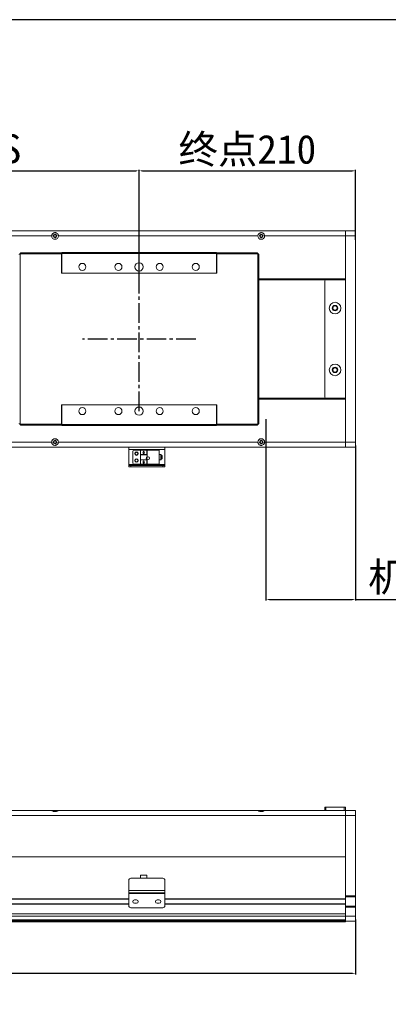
# Model space of a CAD drawing. Header units: millimetres. Extents: x -20285 to -7807, y 12313 to 17573.
# Tile 11 of 37: x -18632 to -18275, y 16617 to 17573. Entities that reach past the tile are written whole.
import ezdxf

# ---------------------------------------------------------------- set-up
doc = ezdxf.new("R2010")
doc.units = ezdxf.units.MM
doc.header["$PDSIZE"] = -1
doc.linetypes.add('CENTER2', pattern=[28.575, 19.05, -3.175, 3.175, -3.175])
doc.dimstyles.new('ISO-25', dxfattribs={"dimtxt": 2.5, "dimasz": 2.5, "dimexe": 1.25, "dimexo": 0.625, "dimtad": 1, "dimtxsty": 'Standard', "dimcen": 2.5, "dimadec": 0, "dimazin": 0, "dimtfac": 1, "dimtmove": 0, "dimatfit": 3, "dimfxl": 0, "dimarcsym": 0})

# ---------------------------------------------------------------- blocks, each defined once
blk = doc.blocks.new('*D187')
at = {"color": 0, "lineweight": -2, "transparency": 16777216}
for p, q in [((-18916.4, 17324.99), (-18916.4, 17427.19)), ((-18913.1, 17426.19), (-18519.71, 17426.19)), ((-18516.4, 17325.04), (-18516.4, 17427.19))]:
    blk.add_line(p, q, dxfattribs=at)
at = {"color": 0, "transparency": 16777216}
for points in [[(-18913.1, 17426.74), (-18913.1, 17425.64), (-18916.4, 17426.19)], [(-18519.71, 17426.74), (-18519.71, 17425.64), (-18516.4, 17426.19)]]:
    blk.add_solid(points, dxfattribs=at)
at = {"layer": 'Defpoints', "color": 0, "transparency": 16777216}
for p in [(-18516.4, 17426.19), (-18916.4, 17323.99), (-18516.4, 17324.04)]:
    blk.add_point(p, dxfattribs=at)
at = {"color": 0, "transparency": 16777216, "insert": (-18716.4, 17446.09), "char_height": 28, "attachment_point": 5}
blk.add_mtext('{\\fSimSun|b0|i0|c134|p2;有效行程S}', dxfattribs=at)
blk = doc.blocks.new('*D188')
at = {"color": 0, "lineweight": -2, "transparency": 16777216}
for p, q in [((-18516.4, 17326.77), (-18516.4, 17427.19)), ((-18513.1, 17426.19), (-18309.71, 17426.19)), ((-18306.4, 17359.17), (-18306.4, 17427.19))]:
    blk.add_line(p, q, dxfattribs=at)
at = {"color": 0, "transparency": 16777216}
for points in [[(-18513.1, 17426.74), (-18513.1, 17425.64), (-18516.4, 17426.19)], [(-18309.71, 17426.74), (-18309.71, 17425.64), (-18306.4, 17426.19)]]:
    blk.add_solid(points, dxfattribs=at)
at = {"layer": 'Defpoints', "color": 0, "transparency": 16777216}
for p in [(-18306.4, 17426.19), (-18306.4, 17358.17), (-18516.4, 17325.77)]:
    blk.add_point(p, dxfattribs=at)
at = {"color": 0, "transparency": 16777216, "insert": (-18411.4, 17445.62), "char_height": 28, "attachment_point": 5}
blk.add_mtext('{\\fSimSun|b0|i0|c134|p2;终点}210', dxfattribs=at)
blk = doc.blocks.new('*D189')
at = {"color": 0, "lineweight": -2, "transparency": 16777216}
for p, q in [((-18393.4, 17185.1), (-18393.4, 17009.18)), ((-18306.4, 17159.47), (-18306.4, 17009.18)), ((-18390.1, 17010.18), (-18309.71, 17010.18)), ((-18306.4, 17010.18), (-18094.62, 17010.18))]:
    blk.add_line(p, q, dxfattribs=at)
at = {"color": 0, "transparency": 16777216}
for points in [[(-18390.1, 17010.73), (-18390.1, 17009.63), (-18393.4, 17010.18)], [(-18309.71, 17010.73), (-18309.71, 17009.63), (-18306.4, 17010.18)]]:
    blk.add_solid(points, dxfattribs=at)
at = {"layer": 'Defpoints', "color": 0, "transparency": 16777216}
for p in [(-18393.4, 17186.1), (-18306.4, 17160.47), (-18306.4, 17010.18)]:
    blk.add_point(p, dxfattribs=at)
at = {"color": 0, "transparency": 16777216, "insert": (-18198.86, 17030.32), "char_height": 28, "attachment_point": 5}
blk.add_mtext('{\\fSimSun|b0|i0|c134|p2;机械极限}87', dxfattribs=at)
blk = doc.blocks.new('*D191')
at = {"color": 0, "lineweight": -2, "transparency": 16777216}
for p, q in [((-19184.4, 16704.7), (-19184.4, 16646.3)), ((-18306.4, 16699.41), (-18306.4, 16646.3)), ((-19181.1, 16647.3), (-18309.71, 16647.3))]:
    blk.add_line(p, q, dxfattribs=at)
at = {"color": 0, "transparency": 16777216}
for points in [[(-19181.1, 16647.85), (-19181.1, 16646.75), (-19184.4, 16647.3)], [(-18309.71, 16647.85), (-18309.71, 16646.75), (-18306.4, 16647.3)]]:
    blk.add_solid(points, dxfattribs=at)
at = {"layer": 'Defpoints', "color": 0, "transparency": 16777216}
for p in [(-19184.4, 16705.7), (-18306.4, 16700.41), (-18306.4, 16647.3)]:
    blk.add_point(p, dxfattribs=at)
at = {"color": 0, "transparency": 16777216, "insert": (-18745.4, 16660.82), "char_height": 24, "attachment_point": 5}
blk.add_mtext('{\\fArial|b0|i0|c0|p34;L}', dxfattribs=at)

msp = doc.modelspace()

# ---------------------------------------------------------------- linework, layer by layer
at = {"color": 7, "linetype": 'Continuous', "lineweight": 15}
for p, q in [((-19079.404, 17367.97), (-18316.404, 17367.97)), ((-18316.404, 17362.97), (-18316.404, 17367.97)), ((-18316.404, 17367.97), (-18306.404, 17367.97)), ((-18306.404, 17367.97), (-18306.404, 17362.97)), ((-18794.654, 17362.97), (-18601.154, 17362.97)), ((-18594.654, 17362.97), (-18401.154, 17362.97)), ((-18394.654, 17362.97), (-18316.404, 17362.97)), ((-18316.404, 17321.27), (-18316.404, 17362.97)), ((-18306.404, 17362.97), (-18316.404, 17362.97)), ((-18306.404, 17362.97), (-18306.404, 17162.97)), ((-18591.654, 17345.71), (-18631.644, 17345.71)), ((-18631.644, 17345.71), (-18631.644, 17180.23)), ((-18591.654, 17346.72), (-18630.947, 17346.72)), ((-18591.654, 17346.72), (-18591.654, 17345.71)), ((-18591.654, 17345.71), (-18591.654, 17326.72)), ((-18591.404, 17346.97), (-18441.404, 17346.97)), ((-18591.404, 17345.97), (-18591.404, 17346.97)), ((-18441.404, 17345.97), (-18591.404, 17345.97)), ((-18591.404, 17326.97), (-18591.404, 17345.97)), ((-18441.404, 17346.97), (-18441.404, 17345.97)), ((-18441.404, 17326.97), (-18441.404, 17345.97)), ((-18401.861, 17346.72), (-18441.154, 17346.72)), ((-18441.154, 17345.71), (-18441.154, 17346.72)), ((-18441.154, 17326.72), (-18441.154, 17345.71)), ((-18401.164, 17345.71), (-18441.154, 17345.71)), ((-18401.164, 17180.23), (-18401.164, 17345.71)), ((-18400.154, 17180.927), (-18400.154, 17345.013)), ((-18591.654, 17326.72), (-18441.154, 17326.72)), ((-18441.404, 17326.97), (-18591.404, 17326.97)), ((-18591.404, 17326.97), (-18591.404, 17326.72)), ((-18441.404, 17326.72), (-18441.404, 17326.97)), ((-18400.154, 17321.27), (-18316.404, 17321.27)), ((-18400.154, 17320.97), (-18316.404, 17320.97)), ((-18400.154, 17320.47), (-18335.404, 17320.47)), ((-18336.404, 17319.47), (-18336.404, 17206.47)), ((-18317.404, 17320.47), (-18335.404, 17320.47)), ((-18316.404, 17321.246), (-18316.404, 17321.27)), ((-18316.404, 17321.246), (-18316.404, 17319.47)), ((-18316.404, 17206.47), (-18316.404, 17319.47)), ((-18400.154, 17205.47), (-18335.404, 17205.47)), ((-18316.404, 17204.97), (-18400.154, 17204.97)), ((-18316.404, 17204.67), (-18400.154, 17204.67)), ((-18335.404, 17205.47), (-18317.404, 17205.47)), ((-18316.404, 17206.47), (-18316.404, 17204.694)), ((-18316.404, 17204.694), (-18316.404, 17204.67)), ((-18316.404, 17204.67), (-18316.404, 17162.97)), ((-18441.154, 17199.22), (-18591.654, 17199.22)), ((-18591.654, 17199.22), (-18591.654, 17180.23)), ((-18591.404, 17198.97), (-18591.404, 17199.22)), ((-18591.404, 17179.97), (-18591.404, 17198.97)), ((-18591.404, 17198.97), (-18441.404, 17198.97)), ((-18441.404, 17198.97), (-18441.404, 17199.22)), ((-18441.404, 17179.97), (-18441.404, 17198.97)), ((-18441.154, 17180.23), (-18441.154, 17199.22)), ((-18631.644, 17180.23), (-18591.654, 17180.23)), ((-18630.947, 17179.22), (-18591.654, 17179.22)), ((-18591.654, 17180.23), (-18591.654, 17179.22)), ((-18591.404, 17179.97), (-18441.404, 17179.97)), ((-18591.404, 17178.97), (-18591.404, 17179.97)), ((-18441.404, 17178.97), (-18591.404, 17178.97)), ((-18441.404, 17179.97), (-18441.404, 17178.97)), ((-18441.154, 17180.23), (-18401.164, 17180.23)), ((-18441.154, 17179.22), (-18441.154, 17180.23)), ((-18441.154, 17179.22), (-18401.861, 17179.22)), ((-18316.404, 17157.97), (-18905.404, 17157.97)), ((-18601.154, 17162.97), (-18794.654, 17162.97)), ((-18401.154, 17162.97), (-18594.654, 17162.97)), ((-18526.404, 17155.733), (-18526.404, 17157.97)), ((-18526.404, 17155.733), (-18491.404, 17155.733)), ((-18526.404, 17155.733), (-18526.404, 17141.068)), ((-18521.404, 17154.97), (-18515.104, 17154.97)), ((-18515.004, 17154.97), (-18515.104, 17154.97)), ((-18515.104, 17150.773), (-18515.104, 17154.97)), ((-18515.004, 17154.97), (-18515.004, 17150.813)), ((-18515.004, 17154.97), (-18508.804, 17154.97)), ((-18508.804, 17154.97), (-18515.004, 17154.97)), ((-18515.004, 17154.97), (-18515.004, 17154.97)), ((-18508.804, 17150.813), (-18508.804, 17154.97)), ((-18508.804, 17154.97), (-18508.804, 17154.97)), ((-18508.804, 17154.97), (-18508.704, 17154.97)), ((-18496.904, 17154.97), (-18508.704, 17154.97)), ((-18508.704, 17154.97), (-18508.704, 17150.773)), ((-18496.904, 17141.57), (-18496.904, 17154.97)), ((-18491.404, 17157.97), (-18491.404, 17155.733)), ((-18491.404, 17141.068), (-18491.404, 17155.733)), ((-18316.404, 17162.97), (-18394.654, 17162.97)), ((-18316.404, 17162.97), (-18306.404, 17162.97)), ((-18316.404, 17157.97), (-18316.404, 17162.97)), ((-18306.404, 17157.97), (-18316.404, 17157.97)), ((-18306.404, 17162.97), (-18306.404, 17157.97)), ((-18522.404, 17153.97), (-18522.404, 17142.57)), ((-18515.104, 17150.773), (-18515.104, 17150.695)), ((-18515.104, 17150.773), (-18515.004, 17150.773)), ((-18515.104, 17150.695), (-18508.704, 17150.695)), ((-18515.104, 17150.695), (-18515.104, 17145.845)), ((-18515.104, 17145.767), (-18515.104, 17145.845)), ((-18515.104, 17145.845), (-18508.704, 17145.845)), ((-18515.104, 17145.767), (-18515.004, 17145.767)), ((-18515.104, 17141.57), (-18515.104, 17145.767)), ((-18508.804, 17150.813), (-18515.004, 17150.813)), ((-18515.004, 17150.813), (-18515.004, 17150.773)), ((-18515.004, 17145.767), (-18515.004, 17145.726)), ((-18515.004, 17145.726), (-18515.004, 17141.57)), ((-18508.804, 17145.726), (-18515.004, 17145.726)), ((-18512.744, 17152.77), (-18511.904, 17153.97)), ((-18512.304, 17152.77), (-18512.744, 17152.77)), ((-18512.744, 17143.57), (-18511.904, 17144.77)), ((-18512.304, 17151.77), (-18512.304, 17152.77)), ((-18511.504, 17151.77), (-18512.304, 17151.77)), ((-18511.904, 17153.97), (-18511.064, 17152.77)), ((-18511.904, 17144.77), (-18511.064, 17143.57)), ((-18511.064, 17152.77), (-18511.504, 17152.77)), ((-18511.504, 17152.77), (-18511.504, 17151.77)), ((-18508.804, 17150.773), (-18508.804, 17150.813)), ((-18508.704, 17150.773), (-18508.804, 17150.773)), ((-18508.804, 17145.726), (-18508.804, 17145.767)), ((-18508.704, 17145.767), (-18508.804, 17145.767)), ((-18508.804, 17141.57), (-18508.804, 17145.726)), ((-18508.704, 17150.773), (-18508.704, 17150.695)), ((-18508.704, 17150.695), (-18508.704, 17148.695)), ((-18508.704, 17145.845), (-18508.704, 17145.767)), ((-18508.704, 17145.767), (-18508.704, 17141.57)), ((-18495.404, 17150.77), (-18496.904, 17150.77)), ((-18496.904, 17145.77), (-18495.404, 17145.77)), ((-18494.904, 17148.27), (-18494.904, 17150.27)), ((-18493.904, 17149.77), (-18494.904, 17149.77)), ((-18494.904, 17146.27), (-18494.904, 17148.27)), ((-18494.904, 17146.77), (-18493.904, 17146.77)), ((-18493.904, 17146.77), (-18493.904, 17149.77)), ((-18526.404, 17140.332), (-18526.404, 17141.068)), ((-18491.404, 17141.068), (-18526.404, 17141.068)), ((-18491.404, 17140.332), (-18526.404, 17140.332)), ((-18526.404, 17140.332), (-18526.404, 17140.332)), ((-18526.404, 17138.832), (-18526.404, 17140.332)), ((-18524.404, 17138.832), (-18526.404, 17138.832)), ((-18524.404, 17140.332), (-18493.404, 17140.332)), ((-18524.404, 17140.332), (-18524.404, 17138.832)), ((-18524.404, 17138.832), (-18493.404, 17138.832)), ((-18515.104, 17141.57), (-18521.404, 17141.57)), ((-18515.104, 17141.57), (-18515.004, 17141.57)), ((-18508.804, 17141.57), (-18515.004, 17141.57)), ((-18512.304, 17143.57), (-18512.744, 17143.57)), ((-18512.304, 17142.57), (-18512.304, 17143.57)), ((-18511.504, 17142.57), (-18512.304, 17142.57)), ((-18511.064, 17143.57), (-18511.504, 17143.57)), ((-18511.504, 17143.57), (-18511.504, 17142.57)), ((-18508.804, 17141.57), (-18508.704, 17141.57)), ((-18508.704, 17141.57), (-18496.904, 17141.57)), ((-18493.404, 17138.832), (-18493.404, 17140.332)), ((-18491.404, 17138.832), (-18493.404, 17138.832)), ((-18491.404, 17141.068), (-18491.404, 17140.332)), ((-18491.404, 17140.332), (-18491.404, 17140.332)), ((-18491.404, 17140.332), (-18491.404, 17138.832)), ((-18601.154, 16805.424), (-18794.654, 16805.424)), ((-18594.654, 16805.424), (-18601.154, 16805.424)), ((-18401.154, 16805.424), (-18594.654, 16805.424)), ((-18394.654, 16805.424), (-18401.154, 16805.424)), ((-18316.404, 16805.424), (-18394.654, 16805.424)), ((-18336.404, 16805.424), (-18336.404, 16808.424)), ((-18336.404, 16808.424), (-18335.404, 16808.424)), ((-18335.404, 16808.424), (-18335.404, 16805.424)), ((-18335.404, 16808.424), (-18317.404, 16808.424)), ((-18317.404, 16805.424), (-18317.404, 16808.424)), ((-18317.404, 16808.424), (-18316.404, 16808.424)), ((-18316.404, 16808.424), (-18316.404, 16805.424)), ((-18316.404, 16805.424), (-18316.404, 16800.424)), ((-18316.404, 16805.408), (-18306.404, 16805.408)), ((-18316.404, 16800.408), (-18316.404, 16805.408)), ((-18306.404, 16805.408), (-18306.404, 16800.408)), ((-18316.404, 16800.424), (-18316.404, 16760.424)), ((-18306.404, 16800.408), (-18316.404, 16800.408)), ((-18316.404, 16800.408), (-18316.404, 16722.408)), ((-18306.404, 16800.408), (-18306.404, 16722.408)), ((-18316.404, 16760.424), (-18908.904, 16760.424)), ((-18316.404, 16719.474), (-18316.404, 16760.424)), ((-18526.404, 16727.729), (-18526.404, 16737.562)), ((-18524.404, 16739.562), (-18493.404, 16739.562)), ((-18515.104, 16739.593), (-18515.104, 16739.562)), ((-18515.104, 16739.593), (-18515.004, 16739.593)), ((-18515.104, 16739.593), (-18515.004, 16739.593)), ((-18515.004, 16742.493), (-18515.004, 16739.593)), ((-18508.804, 16742.493), (-18515.004, 16742.493)), ((-18512.304, 16742.643), (-18512.744, 16742.643)), ((-18512.744, 16742.643), (-18511.904, 16742.643)), ((-18512.744, 16742.493), (-18512.744, 16742.643)), ((-18512.744, 16742.493), (-18511.904, 16742.493)), ((-18512.304, 16742.493), (-18512.744, 16742.493)), ((-18511.504, 16742.643), (-18512.304, 16742.643)), ((-18512.304, 16742.493), (-18512.304, 16742.643)), ((-18511.504, 16742.493), (-18512.304, 16742.493)), ((-18511.904, 16742.643), (-18511.064, 16742.643)), ((-18511.904, 16742.493), (-18511.064, 16742.493)), ((-18511.064, 16742.643), (-18511.504, 16742.643)), ((-18511.504, 16742.643), (-18511.504, 16742.493)), ((-18511.064, 16742.493), (-18511.504, 16742.493)), ((-18511.064, 16742.493), (-18511.064, 16742.643)), ((-18508.804, 16739.593), (-18508.804, 16742.493)), ((-18508.804, 16739.593), (-18508.704, 16739.593)), ((-18508.704, 16739.593), (-18508.804, 16739.593)), ((-18508.704, 16739.562), (-18508.704, 16739.593)), ((-18491.404, 16737.562), (-18491.404, 16727.729)), ((-18491.404, 16727.729), (-18526.404, 16727.729)), ((-18526.404, 16727.729), (-18526.404, 16725.493)), ((-18491.404, 16725.493), (-18526.404, 16725.493)), ((-18526.404, 16725.493), (-18526.404, 16724.756)), ((-18526.404, 16724.756), (-18491.404, 16724.756)), ((-18526.404, 16712.924), (-18526.404, 16724.756)), ((-18491.404, 16725.493), (-18491.404, 16727.729)), ((-18491.404, 16724.756), (-18491.404, 16725.493)), ((-18491.404, 16724.756), (-18491.404, 16712.924)), ((-18894.404, 16719.174), (-18526.404, 16719.174)), ((-18894.404, 16714.674), (-18526.404, 16714.674)), ((-18520.904, 16718.524), (-18518.904, 16718.524)), ((-18518.904, 16715.324), (-18520.904, 16715.324)), ((-18498.904, 16718.524), (-18496.904, 16718.524)), ((-18496.904, 16715.324), (-18498.904, 16715.324)), ((-18491.404, 16719.174), (-18316.404, 16719.174)), ((-18491.404, 16714.674), (-18316.404, 16714.674)), ((-18316.404, 16722.408), (-18306.404, 16722.408)), ((-18306.404, 16721.408), (-18316.404, 16721.408)), ((-18316.404, 16719.474), (-18316.404, 16719.174)), ((-18316.404, 16719.174), (-18316.404, 16714.674)), ((-18316.404, 16714.674), (-18316.404, 16714.374)), ((-18306.404, 16722.408), (-18306.404, 16721.408)), ((-18306.404, 16721.408), (-18306.404, 16712.408)), ((-18493.404, 16710.924), (-18524.404, 16710.924)), ((-18316.404, 16704.924), (-18316.404, 16714.374)), ((-18316.404, 16712.408), (-18306.404, 16712.408)), ((-18306.404, 16711.408), (-18316.404, 16711.408)), ((-18316.404, 16711.408), (-18316.404, 16702.908)), ((-18306.404, 16712.408), (-18306.404, 16711.408)), ((-18306.404, 16711.408), (-18306.404, 16702.908)), ((-19079.404, 16704.924), (-18316.404, 16704.924)), ((-19079.404, 16702.924), (-18316.404, 16702.924)), ((-19079.404, 16702.777), (-18316.404, 16702.777)), ((-19079.404, 16699.37), (-18316.404, 16699.37)), ((-19079.404, 16699.017), (-18316.404, 16699.017)), ((-19079.404, 16698.224), (-18316.404, 16698.224)), ((-18316.404, 16697.224), (-19079.404, 16697.224)), ((-18316.404, 16697.908), (-18316.404, 16702.908)), ((-18316.404, 16702.908), (-18306.404, 16702.908)), ((-18316.404, 16697.908), (-18316.404, 16697.224)), ((-18306.404, 16697.908), (-18316.404, 16697.908)), ((-18306.404, 16702.908), (-18306.404, 16697.908))]:
    msp.add_line(p, q, dxfattribs=at)
at = {"linetype": 'CENTER2'}
for p, q in [((-18516.404, 17192.97), (-18516.404, 17332.97)), ((-18461.404, 17262.97), (-18571.404, 17262.97))]:
    msp.add_line(p, q, dxfattribs=at)
at = {"color": 8, "linetype": 'Continuous', "lineweight": 15}
for p, q in [((-18495.404, 17148.27), (-18495.404, 17150.77)), ((-18495.404, 17145.77), (-18495.404, 17148.27)), ((-18316.404, 16800.424), (-18908.904, 16800.424)), ((-18894.404, 16719.474), (-18526.404, 16719.474)), ((-18491.404, 16719.474), (-18316.404, 16719.474)), ((-18894.404, 16714.374), (-18526.404, 16714.374)), ((-18491.404, 16714.374), (-18316.404, 16714.374))]:
    msp.add_line(p, q, dxfattribs=at)
msp.add_lwpolyline([(-20285.094, 15453.564), (-16911.251, 15453.564), (-16911.251, 17572.896), (-20285.094, 17572.896)], close=True)
at = {"color": 7, "linetype": 'Continuous', "lineweight": 15, "flags": 128}
for points in [[(-18512.744, 17152.77), (-18512.744, 17152.77)], [(-18511.904, 17153.97), (-18511.904, 17153.97)], [(-18511.904, 17144.77), (-18511.904, 17144.77)], [(-18511.064, 17152.77), (-18511.064, 17152.77)], [(-18526.404, 17140.332), (-18526.365, 17140.332), (-18526.252, 17140.332), (-18526.067, 17140.332), (-18525.818, 17140.332), (-18525.515, 17140.332), (-18525.169, 17140.332), (-18524.794, 17140.332), (-18524.404, 17140.332)], [(-18512.744, 17143.57), (-18512.744, 17143.57)], [(-18511.064, 17143.57), (-18511.064, 17143.57)], [(-18493.404, 17140.332), (-18493.014, 17140.332), (-18492.638, 17140.332), (-18492.293, 17140.332), (-18491.99, 17140.332), (-18491.741, 17140.332), (-18491.556, 17140.332), (-18491.442, 17140.332), (-18491.404, 17140.332)]]:
    msp.add_lwpolyline(points, dxfattribs=at)
at = {"color": 7, "linetype": 'Continuous', "lineweight": 15}
for centre, radius in [((-18597.904, 17362.97), 1.7), ((-18397.904, 17362.97), 1.7), ((-18597.904, 17362.97), 1.25), ((-18397.904, 17362.97), 1.25), ((-18571.404, 17332.97), 3.4), ((-18536.404, 17332.97), 3.4), ((-18516.404, 17332.97), 4), ((-18496.404, 17332.97), 3.4), ((-18461.404, 17332.97), 3.4), ((-18326.404, 17292.97), 5.6), ((-18326.404, 17292.97), 2.65), ((-18326.404, 17292.97), 2.1), ((-18326.404, 17232.97), 5.6), ((-18326.404, 17232.97), 2.65), ((-18326.404, 17232.97), 2.1), ((-18571.404, 17192.97), 3.4), ((-18536.404, 17192.97), 3.4), ((-18516.404, 17192.97), 4), ((-18496.404, 17192.97), 3.4), ((-18461.404, 17192.97), 3.4), ((-18597.904, 17162.97), 1.7), ((-18597.904, 17162.97), 1.25), ((-18397.904, 17162.97), 1.7), ((-18397.904, 17162.97), 1.25), ((-18518.904, 17151.77), 1.75), ((-18518.904, 17145.07), 1.75), ((-18518.904, 17151.77), 1.25), ((-18518.904, 17145.07), 1.25), ((-18507.704, 17147.27), 1.4)]:
    msp.add_circle(centre, radius, dxfattribs=at)
for centre, radius, start, end in [((-18597.904, 17362.97), 3.25, 180, 0), ((-18397.904, 17362.97), 3.25, 180, 0), ((-18335.404, 17319.47), 1, 90, 180), ((-18317.404, 17319.47), 1, 0, 90), ((-18335.404, 17206.47), 1, 180, 270), ((-18317.404, 17206.47), 1, 270, 0), ((-18597.904, 17162.97), 3.25, 0, 180), ((-18397.904, 17162.97), 3.25, 0, 180), ((-18521.404, 17153.97), 1, 90, 180), ((-18507.704, 17147.27), 1.741, 125.059565, 234.940435), ((-18495.404, 17150.27), 0.5, 0, 90), ((-18495.404, 17146.27), 0.5, 270, 0), ((-18521.404, 17142.57), 1, 180, 270), ((-18524.404, 16737.562), 2, 90, 180), ((-18493.404, 16737.562), 2, 0, 90), ((-18520.904, 16716.924), 1.6, 90, 270), ((-18518.904, 16716.924), 1.6, 270, 90), ((-18498.904, 16716.924), 1.6, 90, 270), ((-18496.904, 16716.924), 1.6, 270, 90), ((-18524.404, 16712.924), 2, 180, 270), ((-18493.404, 16712.924), 2, 270, 0)]:
    msp.add_arc(centre, radius, start, end, dxfattribs=at)
for points, knots in [([(-18601.154, 17362.97), (-18601.124, 17363.298), (-18601.066, 17363.953), (-18600.617, 17364.839), (-18599.922, 17365.592), (-18599.031, 17366.076), (-18598.052, 17366.257), (-18597.17, 17366.175), (-18596.334, 17365.861), (-18595.545, 17365.288), (-18594.947, 17364.449), (-18594.681, 17363.601), (-18594.66, 17363.123), (-18594.654, 17362.97)], [0, 0, 0, 0, 0.0932803, 0.1862508, 0.2870402, 0.4026419, 0.4861272, 0.5698401, 0.6507917, 0.7477945, 0.8634913, 0.9562295, 1, 1, 1, 1]), ([(-18401.154, 17362.97), (-18401.124, 17363.298), (-18401.066, 17363.953), (-18400.617, 17364.839), (-18399.922, 17365.592), (-18399.031, 17366.076), (-18398.052, 17366.257), (-18397.17, 17366.175), (-18396.334, 17365.861), (-18395.545, 17365.288), (-18394.947, 17364.449), (-18394.681, 17363.601), (-18394.66, 17363.123), (-18394.654, 17362.97)], [0, 0, 0, 0, 0.0932799, 0.1862504, 0.2870398, 0.4026439, 0.4861292, 0.5698393, 0.6507909, 0.7477937, 0.8634921, 0.9562295, 1, 1, 1, 1]), ([(-18632.654, 17345.013), (-18632.643, 17345.061), (-18632.621, 17345.164), (-18632.436, 17345.321), (-18632.146, 17345.484), (-18631.861, 17345.614), (-18631.69, 17345.689), (-18631.644, 17345.71)], [0, 0, 0, 0, 0.2076659, 0.4422505, 0.6768638, 0.9114553, 1, 1, 1, 1]), ([(-18631.644, 17345.71), (-18631.596, 17345.819), (-18631.493, 17346.053), (-18631.335, 17346.371), (-18631.172, 17346.612), (-18631.042, 17346.711), (-18630.967, 17346.718), (-18630.947, 17346.72)], [0, 0, 0, 0, 0.2076678, 0.4422369, 0.6768373, 0.9114491, 1, 1, 1, 1]), ([(-18401.861, 17346.72), (-18401.813, 17346.709), (-18401.71, 17346.687), (-18401.553, 17346.502), (-18401.389, 17346.212), (-18401.259, 17345.927), (-18401.184, 17345.756), (-18401.164, 17345.71)], [0, 0, 0, 0, 0.2076622, 0.4422367, 0.6768447, 0.9114485, 1, 1, 1, 1]), ([(-18401.164, 17345.71), (-18401.054, 17345.662), (-18400.82, 17345.559), (-18400.502, 17345.401), (-18400.262, 17345.238), (-18400.163, 17345.108), (-18400.156, 17345.033), (-18400.154, 17345.013)], [0, 0, 0, 0, 0.20766534, 0.44224257, 0.67684267, 0.9114486, 1, 1, 1, 1]), ([(-18631.644, 17180.23), (-18631.754, 17180.278), (-18631.987, 17180.381), (-18632.305, 17180.538), (-18632.546, 17180.702), (-18632.645, 17180.832), (-18632.652, 17180.906), (-18632.654, 17180.927)], [0, 0, 0, 0, 0.2076518, 0.4422195, 0.6768357, 0.911445, 1, 1, 1, 1]), ([(-18630.947, 17179.22), (-18630.995, 17179.23), (-18631.098, 17179.253), (-18631.255, 17179.438), (-18631.419, 17179.727), (-18631.549, 17180.013), (-18631.623, 17180.183), (-18631.644, 17180.23)], [0, 0, 0, 0, 0.2076674, 0.442238, 0.6768385, 0.9114473, 1, 1, 1, 1]), ([(-18401.164, 17180.23), (-18401.212, 17180.12), (-18401.315, 17179.886), (-18401.472, 17179.568), (-18401.636, 17179.328), (-18401.766, 17179.229), (-18401.84, 17179.222), (-18401.861, 17179.22)], [0, 0, 0, 0, 0.2076638, 0.4422341, 0.676844, 0.9114486, 1, 1, 1, 1]), ([(-18400.154, 17180.927), (-18400.164, 17180.879), (-18400.187, 17180.776), (-18400.372, 17180.618), (-18400.661, 17180.455), (-18400.947, 17180.325), (-18401.117, 17180.25), (-18401.164, 17180.23)], [0, 0, 0, 0, 0.2076617, 0.4422391, 0.6768391, 0.9114401, 1, 1, 1, 1]), ([(-18594.654, 17162.97), (-18594.683, 17162.642), (-18594.742, 17161.986), (-18595.19, 17161.1), (-18595.885, 17160.348), (-18596.776, 17159.864), (-18597.756, 17159.682), (-18598.637, 17159.765), (-18599.474, 17160.078), (-18600.262, 17160.651), (-18600.861, 17161.49), (-18601.127, 17162.338), (-18601.147, 17162.816), (-18601.154, 17162.97)], [0, 0, 0, 0, 0.09327974, 0.18624958, 0.28703903, 0.40264295, 0.48612819, 0.56983823, 0.65078983, 0.74779319, 0.86349102, 0.9562299, 1, 1, 1, 1]), ([(-18394.654, 17162.97), (-18394.683, 17162.642), (-18394.742, 17161.986), (-18395.19, 17161.1), (-18395.885, 17160.348), (-18396.776, 17159.864), (-18397.756, 17159.682), (-18398.637, 17159.765), (-18399.474, 17160.078), (-18400.262, 17160.651), (-18400.861, 17161.49), (-18401.127, 17162.338), (-18401.147, 17162.816), (-18401.154, 17162.97)], [0, 0, 0, 0, 0.0932793, 0.1862503, 0.2870397, 0.4026412, 0.4861292, 0.5698392, 0.6507907, 0.7477941, 0.8634919, 0.9562299, 1, 1, 1, 1]), ([(-18594.654, 16805.424), (-18594.683, 16805.405), (-18594.742, 16805.366), (-18595.19, 16805.086), (-18595.885, 16804.706), (-18596.776, 16804.348), (-18597.756, 16804.191), (-18598.637, 16804.264), (-18599.474, 16804.513), (-18600.262, 16804.881), (-18600.861, 16805.235), (-18601.127, 16805.406), (-18601.147, 16805.42), (-18601.154, 16805.424)], [0, 0, 0, 0, 0.09327974, 0.18624958, 0.28703903, 0.40264295, 0.48612819, 0.56983823, 0.65078983, 0.74779319, 0.86349102, 0.9562299, 1, 1, 1, 1]), ([(-18394.654, 16805.424), (-18394.683, 16805.405), (-18394.742, 16805.366), (-18395.19, 16805.086), (-18395.885, 16804.706), (-18396.776, 16804.348), (-18397.756, 16804.191), (-18398.637, 16804.264), (-18399.474, 16804.513), (-18400.262, 16804.881), (-18400.861, 16805.235), (-18401.127, 16805.406), (-18401.147, 16805.42), (-18401.154, 16805.424)], [0, 0, 0, 0, 0.0932793, 0.1862503, 0.2870397, 0.4026412, 0.4861292, 0.5698392, 0.6507907, 0.7477941, 0.8634919, 0.9562299, 1, 1, 1, 1])]:
    msp.add_open_spline(points, degree=3, knots=knots, dxfattribs=at)

# ---------------------------------------------------------------- dimensions: what is measured, and where the dimension line sits
for base, p1, p2, text, picture, middle in [((-18516.404, 17426.185), (-18916.404, 17323.987), (-18516.404, 17324.043), '{\\fSimSun|b0|i0|c134|p2;有效行程S}', '*D187', (-18716.404, 17446.089)), ((-18306.404, 17426.185), (-18516.404, 17325.767), (-18306.404, 17358.172), '{\\fSimSun|b0|i0|c134|p2;终点}<>', '*D188', (-18411.404, 17445.62)), ((-18306.404, 17010.178), (-18393.404, 17186.1), (-18306.404, 17160.47), '{\\fSimSun|b0|i0|c134|p2;机械极限}<>', '*D189', (-18198.859, 17030.316))]:
    dim = msp.add_linear_dim(base=base, p1=p1, p2=p2, text=text, dimstyle='ISO-25', override={"dimtxt": 28, "dimasz": 3.302, "dimexe": 1, "dimexo": 1, "dimgap": 1.524, "dimtih": 1, "dimtoh": 1, "dimdsep": 46, "dimadec": 2, "dimtzin": 0})
    dim.commit()
    dim.dimension.update_dxf_attribs({"geometry": picture, "text_midpoint": middle})
dim = msp.add_linear_dim(base=(-18306.404, 16647.295), p1=(-19184.404, 16705.701), p2=(-18306.404, 16700.408), text='{\\fArial|b0|i0|c0|p34;L}', dimstyle='ISO-25', override={"dimtxt": 24, "dimasz": 3.302, "dimexe": 1, "dimexo": 1, "dimgap": 1.524, "dimtih": 1, "dimtoh": 1, "dimdsep": 46, "dimadec": 2, "dimtzin": 0})
dim.commit()
dim.dimension.update_dxf_attribs({"geometry": '*D191', "text_midpoint": (-18745.404, 16647.295), "dimtype": 160})

doc.saveas('drawing.dxf')
